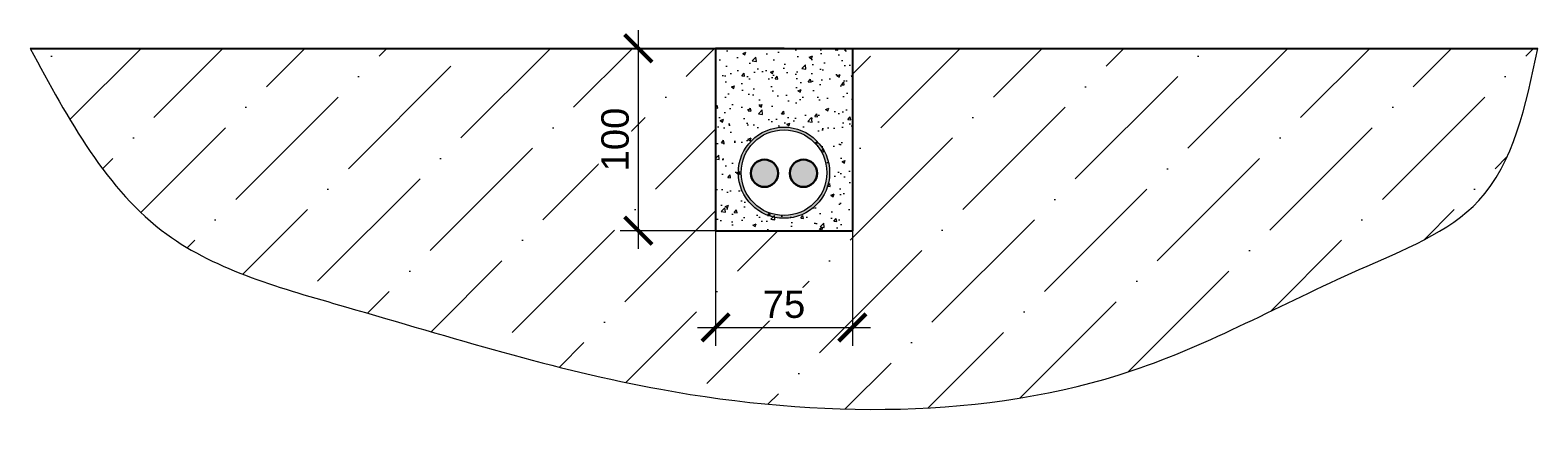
# Model space of a CAD drawing. Header units: millimetres. Extents: x 355 to 3322, y 2915 to 4159.
# Tile 1 of 17: x 355 to 1182, y 2960 to 3174. Entities that reach past the tile are written whole.
import ezdxf

# ---------------------------------------------------------------- set-up
doc = ezdxf.new("R2010")
doc.units = ezdxf.units.MM
for name, color, linetype, lineweight in [('ОКИАиМ_Размеры', 2, 'Continuous', 15), ('СПДС_ФОРМАТЫ', 7, 'Continuous', 25), ('Штриховка', 252, 'Continuous', 13)]:
    doc.layers.add(name, color=color, linetype=linetype, lineweight=lineweight)
doc.styles.add('ГТО-2', font='arial.ttf')
doc.dimstyles.new('ГТО-2 КИА', dxfattribs={"dimtxt": 3, "dimasz": 3, "dimexe": 2, "dimexo": 0, "dimgap": 1, "dimtad": 1, "dimzin": 9, "dimtxsty": 'ГТО-2', "dimblk": 'ARCHTICK', "dimcen": 5, "dimdle": 2, "dimclrd": 256, "dimclre": 256, "dimclrt": 256, "dimadec": 0, "dimazin": 0, "dimtfac": 1, "dimtmove": 0, "dimatfit": 3, "dimfxl": 1, "dimtfill": 1, "dimlwd": -1, "dimlwe": -1, "dimarcsym": 2})

# ---------------------------------------------------------------- blocks, each defined once
blk = doc.blocks.new('_ArchTick')
at = {"color": 0, "linetype": 'ByBlock', "const_width": 0.15}
blk.add_lwpolyline([(-0.5, -0.5), (0.5, 0.5)], dxfattribs=at)
blk = doc.blocks.new('*D15')
at = {"layer": 'DEFPOINTS', "color": 0, "transparency": 16777216}
for p in [(731.15, 3064.28), (806.15, 3064.28), (806.15, 3011.24)]:
    blk.add_point(p, dxfattribs=at)
at = {"layer": 'ОКИАиМ_Размеры', "transparency": 16777216}
for p, q in [((731.15, 3064.28), (731.15, 3001.24)), ((806.15, 3064.28), (806.15, 3001.24)), ((721.15, 3011.24), (816.15, 3011.24))]:
    blk.add_line(p, q, dxfattribs=at)
at = {"layer": 'ОКИАиМ_Размеры', "transparency": 16777216, "xscale": 15, "yscale": 15, "zscale": 15, "rotation": 180}
blk.add_blockref('_ArchTick', (731.15, 3011.24), dxfattribs=at)
at = {"layer": 'ОКИАиМ_Размеры', "transparency": 16777216, "xscale": 15, "yscale": 15, "zscale": 15}
blk.add_blockref('_ArchTick', (806.15, 3011.24), dxfattribs=at)
at = {"layer": 'ОКИАиМ_Размеры', "transparency": 16777216, "insert": (768.65, 3023.87), "char_height": 15, "attachment_point": 5, "style": 'ГТО-2', "bg_fill": 3, "box_fill_scale": 1.1, "bg_fill_color": 256, "bg_fill_true_color": 13158600, "bg_fill_transparency": 0}
blk.add_mtext('75', dxfattribs=at)
blk = doc.blocks.new('*D16')
at = {"layer": 'DEFPOINTS', "color": 0, "transparency": 16777216}
for p in [(731.15, 3164.28), (688.78, 3064.28), (731.15, 3064.28)]:
    blk.add_point(p, dxfattribs=at)
at = {"layer": 'ОКИАиМ_Размеры', "transparency": 16777216}
for p, q in [((688.78, 3174.28), (688.78, 3054.28)), ((731.15, 3164.28), (678.78, 3164.28)), ((731.15, 3064.28), (678.78, 3064.28))]:
    blk.add_line(p, q, dxfattribs=at)
at = {"layer": 'ОКИАиМ_Размеры', "transparency": 16777216, "xscale": 15, "yscale": 15, "zscale": 15}
for p, rotation in [((688.78, 3164.28), 90), ((688.78, 3064.28), 270)]:
    blk.add_blockref('_ArchTick', p, dxfattribs=dict(at, rotation=rotation))
at = {"layer": 'ОКИАиМ_Размеры', "transparency": 16777216, "insert": (676.12, 3114.28), "char_height": 15, "attachment_point": 5, "rotation": 90, "style": 'ГТО-2', "bg_fill": 3, "box_fill_scale": 1.1, "bg_fill_color": 256, "bg_fill_true_color": 13158600, "bg_fill_transparency": 0}
blk.add_mtext('100', dxfattribs=at)

msp = doc.modelspace()

# ---------------------------------------------------------------- hatches: boundary and pattern name
at = {"lineweight": 15}
h = msp.add_hatch(color=253, dxfattribs=at)
h.dxf.hatch_style = 1
h.paths.add_polyline_path([(743.6521, 3096.1108, 1), (793.6521, 3096.1108, 1)])
h.paths.add_polyline_path([(745.1521, 3096.1108, 1), (792.1521, 3096.1108, 1)], flags=16)
h = msp.add_hatch(color=3, dxfattribs=at)
h.dxf.hatch_style = 1
h.paths.add_polyline_path([(750.4719, 3095.7578, 1), (765.4719, 3095.7578, 1)])
h = msp.add_hatch(color=3, dxfattribs=at)
h.dxf.hatch_style = 1
h.paths.add_polyline_path([(771.8322, 3095.7578, 1), (786.8322, 3095.7578, 1)])
at = {"layer": 'Штриховка'}
h = msp.add_hatch(dxfattribs=at)
h.set_pattern_fill('ANSI36', color=256, scale=10)
h.set_pattern_definition([(45, (-66519.034, -92507.79), (16.83798, 61.739261), [79.375, -15.875, 0, -15.875])])
edge = h.paths.add_edge_path()
edge.add_spline(control_points=[(355.4014, 3164.2766), (376.3997, 3125.3371), (414.9571, 3053.8356), (554.1193, 3016.1559), (722.4873, 2962.4765), (928.1602, 2960.0073), (1062.5771, 3036.123), (1163.1939, 3074.8848), (1175.3312, 3132.8777), (1181.9027, 3164.2766)], knot_values=[0, 0, 0, 0, 126.47895287, 232.24305359, 410.95121219, 670.02007482, 805.65141342, 881.44898214, 970.94123377, 970.94123377, 970.94123377, 970.94123377], degree=3, periodic=0)
edge.add_line((1181.9027, 3164.2766), (806.1521, 3164.2766))
edge.add_line((806.1521, 3164.2766), (806.1521, 3064.2766))
edge.add_line((806.1521, 3064.2766), (731.1521, 3064.2766))
edge.add_line((731.1521, 3064.2766), (731.1521, 3164.2766))
edge.add_line((731.1521, 3164.2766), (355.4014, 3164.2766))
at = {"layer": 'Штриховка', "lineweight": 15}
h = msp.add_hatch(dxfattribs=at)
h.set_pattern_fill('AR-CONC', color=256, scale=0.1)
edge = h.paths.add_edge_path()
edge.add_arc((768.6521, 3096.1108), 23.5, 0, 360)
h.paths.add_polyline_path([(806.1521, 3164.2766), (731.1521, 3164.2766), (731.1521, 3064.2766), (806.1521, 3064.2766)])

# ---------------------------------------------------------------- linework, layer by layer
for p, q in [((768.6521, 3164.2766), (731.1521, 3164.2766)), ((731.1521, 3164.2766), (731.1521, 3064.2766)), ((768.6521, 3164.2766), (806.1521, 3164.2766)), ((806.1521, 3164.2766), (806.1521, 3064.2766)), ((731.1521, 3064.2766), (806.1521, 3064.2766))]:
    msp.add_line(p, q)
at = {"lineweight": 15}
msp.add_line((806.1521, 3064.2766), (806.1521, 3164.2766), dxfattribs=at)
at = {"ltscale": 100}
msp.add_lwpolyline([(355.4014, 3164.2766), (1181.9027, 3164.2766)], dxfattribs=at)
at = {"color": 0, "lineweight": 15}
for radius in [25, 23.5]:
    msp.add_circle((768.6521, 3096.1108), radius, dxfattribs=at)
at = {"lineweight": 30}
for centre in [(757.9719, 3095.7578), (779.3322, 3095.7578)]:
    msp.add_circle(centre, 7.5, dxfattribs=at)
at = {"layer": 'СПДС_ФОРМАТЫ', "lineweight": 15}
msp.add_spline([(355.4014, 3164.2766), (430.2858, 3062.3489), (528.2825, 3022.5661), (701.1637, 2977.3033), (960.0232, 2987.7173), (1083.9059, 3042.9344), (1149.5453, 3080.8388), (1181.9027, 3164.2766)], degree=3, dxfattribs=at)

# ---------------------------------------------------------------- next in the draw order: dimensions: what is measured, and where the dimension line sits
at = {"layer": 'ОКИАиМ_Размеры'}
dim = msp.add_linear_dim(base=(806.1521, 3011.2423), p1=(731.1521, 3064.2766), p2=(806.1521, 3064.2766), dimstyle='ГТО-2 КИА', dxfattribs=at)
dim.commit()
dim.dimension.update_dxf_attribs({"geometry": '*D15', "text_midpoint": (768.6521, 3023.8702)})

# ---------------------------------------------------------------- next in the draw order: dimensions: what is measured, and where the dimension line sits
dim = msp.add_linear_dim(base=(688.7822, 3064.2766), p1=(731.1521, 3164.2766), p2=(731.1521, 3064.2766), angle=90, dimstyle='ГТО-2 КИА', dxfattribs=at)
dim.commit()
dim.dimension.update_dxf_attribs({"geometry": '*D16', "text_midpoint": (676.1236, 3114.2766)})

doc.saveas('drawing.dxf')
